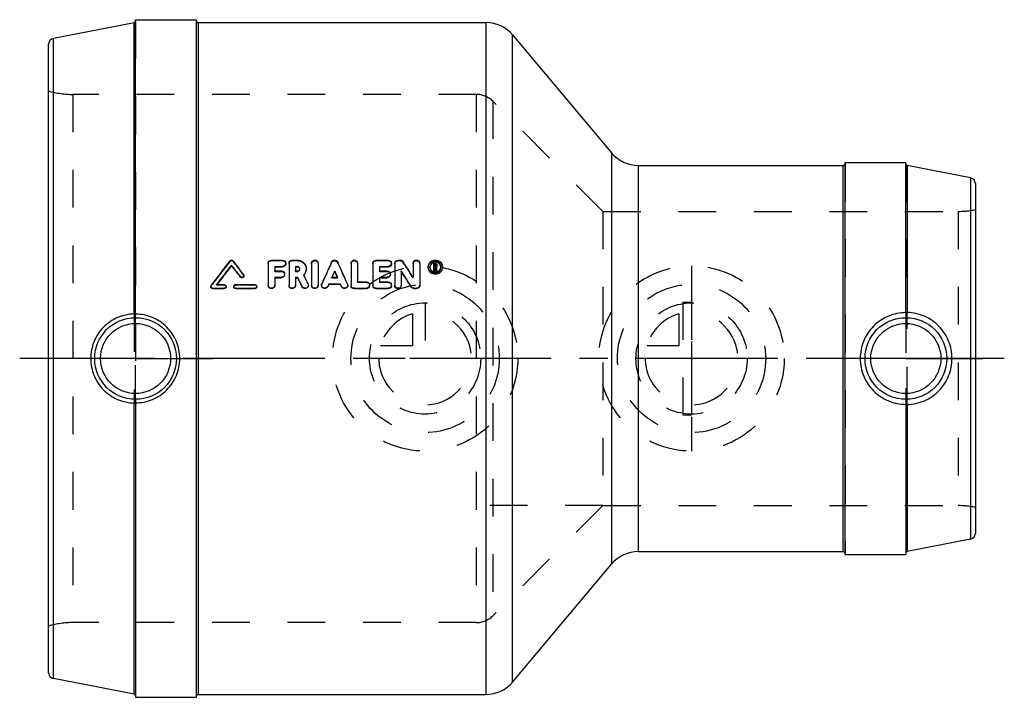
# Model space of a CAD drawing. Header units: millimetres. Extents: x 415 to 585, y 442 to 558.
import ezdxf

# ---------------------------------------------------------------- set-up
doc = ezdxf.new("R2010")
doc.units = ezdxf.units.MM
doc.header["$LTSCALE"] = 65.185185
doc.linetypes.add('CENTER', pattern=[0.6, 0.375, -0.075, 0.075, -0.075])
doc.linetypes.add('HIDDEN', pattern=[0.2, 0.1, -0.1])
for name, color, linetype in [('ACHSEN_S', 7, 'CONTINUOUS'), ('KOERPER', 7, 'CONTINUOUS'), ('KONST.EL_MIT_GEO', 7, 'CONTINUOUS'), ('KURVEN', 7, 'CONTINUOUS')]:
    doc.layers.add(name, color=color, linetype=linetype)

msp = doc.modelspace()

# ---------------------------------------------------------------- linework, layer by layer
at = {"layer": 'ACHSEN_S', "color": 2, "linetype": 'CENTER'}
msp.add_line((585, 500), (415, 500), dxfattribs=at)
at = {"layer": 'KOERPER', "color": 7, "linetype": 'Continuous'}
for p, q in [((434.76, 507.69), (434.76, 557.95)), ((435, 507.66), (435, 558.5)), ((435, 558.5), (445.5, 558.5)), ((445.5, 441.5), (445.5, 558.5)), ((445.8, 558), (495.52, 558)), ((500.11, 555.86), (517.2, 535.49)), ((557.5, 533.85), (568, 533.85)), ((557.5, 466.15), (557.5, 533.85)), ((568, 507.92), (568, 533.85)), ((521.8, 533.35), (557.2, 533.35)), ((568.24, 533.3), (568.24, 507.94)), ((434.76, 442.05), (434.76, 492.31)), ((435, 492.34), (435, 441.5)), ((568, 492.08), (568, 466.15)), ((568.24, 492.06), (568.24, 466.7)), ((521.8, 466.65), (557.2, 466.65)), ((557.5, 466.15), (568, 466.15)), ((500.11, 444.14), (517.2, 464.51)), ((445.8, 442), (495.52, 442)), ((435, 441.5), (445.5, 441.5))]:
    msp.add_line(p, q, dxfattribs=at)
at = {"layer": 'KOERPER', "color": 8, "linetype": 'HIDDEN'}
for p, q in [((434.76, 507.69), (434.76, 492.31)), ((435, 492.34), (435, 507.66)), ((568, 507.92), (568, 492.08)), ((568.24, 492.06), (568.24, 507.94))]:
    msp.add_line(p, q, dxfattribs=at)
at = {"layer": 'KOERPER', "color": 2, "linetype": 'CENTER'}
for p, q in [((435, 500), (421.69, 500)), ((435, 500), (448.31, 500)), ((568, 500), (554.69, 500)), ((568, 500), (581.31, 500))]:
    msp.add_line(p, q, dxfattribs=at)
at = {"layer": 'KOERPER', "color": 7, "linetype": 'Continuous'}
for points, knots in [([(434.76, 507.69), (433.78, 507.66), (431.81, 507.24), (429.32, 505.52), (427.65, 502.99), (427.26, 500.99), (427.26, 500)], [0, 0, 0, 0, 0.247921, 0.497884, 0.748812, 1, 1, 1, 1]), ([(435, 507.67), (435, 507.68), (434.99, 507.68), (434.97, 507.68), (434.92, 507.68), (434.85, 507.69), (434.79, 507.69), (434.76, 507.69)], [0, 0, 0, 0, 0.021121, 0.075484, 0.282844, 0.603059, 1, 1, 1, 1]), ([(442.63, 500), (442.63, 501), (442.24, 503.01), (440.54, 505.55), (438.01, 507.26), (436, 507.66), (435, 507.66)], [0, 0, 0, 0, 0.250188, 0.500022, 0.749844, 1, 1, 1, 1]), ([(568, 507.92), (566.97, 507.92), (564.9, 507.5), (562.28, 505.73), (560.54, 503.1), (560.13, 501.03), (560.13, 500)], [0, 0, 0, 0, 0.250519, 0.499936, 0.749405, 1, 1, 1, 1]), ([(568.24, 507.94), (568.21, 507.94), (568.15, 507.94), (568.07, 507.94), (568.03, 507.93), (568, 507.94), (568, 507.93)], [0, 0, 0, 0, 0.401589, 0.721822, 0.926694, 1, 1, 1, 1]), ([(575.97, 500), (575.97, 501.02), (575.58, 503.08), (573.86, 505.7), (571.29, 507.48), (569.25, 507.92), (568.24, 507.94)], [0, 0, 0, 0, 0.250754, 0.501497, 0.751892, 1, 1, 1, 1]), ([(427.26, 500), (427.26, 499.01), (427.65, 497.01), (429.32, 494.48), (431.81, 492.76), (433.78, 492.34), (434.76, 492.31)], [0, 0, 0, 0, 0.251185, 0.502118, 0.752083, 1, 1, 1, 1]), ([(435, 492.34), (436, 492.34), (438.01, 492.74), (440.54, 494.45), (442.24, 496.99), (442.63, 499), (442.63, 500)], [0, 0, 0, 0, 0.250155, 0.499978, 0.749812, 1, 1, 1, 1]), ([(560.13, 500), (560.13, 498.97), (560.54, 496.9), (562.28, 494.27), (564.9, 492.5), (566.97, 492.08), (568, 492.08)], [0, 0, 0, 0, 0.250594, 0.500065, 0.74948, 1, 1, 1, 1]), ([(568.24, 492.06), (569.25, 492.08), (571.29, 492.52), (573.86, 494.3), (575.58, 496.92), (575.97, 498.98), (575.97, 500)], [0, 0, 0, 0, 0.248114, 0.498505, 0.749242, 1, 1, 1, 1]), ([(434.76, 492.31), (434.79, 492.31), (434.85, 492.31), (434.92, 492.32), (434.97, 492.32), (434.99, 492.32), (435, 492.32), (435, 492.33)], [0, 0, 0, 0, 0.396938, 0.717148, 0.924505, 0.978873, 1, 1, 1, 1]), ([(568, 492.07), (568, 492.06), (568.03, 492.07), (568.07, 492.06), (568.15, 492.06), (568.21, 492.06), (568.24, 492.06)], [0, 0, 0, 0, 0.073301, 0.278159, 0.5984, 1, 1, 1, 1])]:
    msp.add_open_spline(points, degree=3, knots=knots, dxfattribs=at)
at = {"layer": 'KONST.EL_MIT_GEO', "color": 7, "linetype": 'Continuous'}
for p, q in [((434.76, 557.95), (420.81, 555.24)), ((445.8, 558), (445.8, 442)), ((495.52, 442), (495.52, 558)), ((420, 445.74), (420, 554.26)), ((420.81, 444.76), (420.81, 555.24)), ((500.11, 444.14), (500.11, 555.86)), ((517.2, 535.49), (517.2, 464.51)), ((521.8, 533.35), (521.8, 466.65)), ((557.2, 466.65), (557.2, 533.35)), ((579.19, 531.17), (568.24, 533.3)), ((579.19, 531.17), (579.19, 468.83)), ((580, 530.19), (580, 469.81)), ((458.48, 516.99), (460.36, 516.99)), ((462.06, 516.99), (462.94, 516.99)), ((476.55, 516.99), (478.63, 516.99)), ((480.32, 516.99), (480.7, 516.99)), ((451.58, 516.06), (451.58, 516.14)), ((457.91, 516.45), (457.91, 512.68)), ((459.04, 515.9), (459.04, 515.12)), ((459.04, 515.9), (460.36, 515.9)), ((459.04, 515.82), (460.36, 515.82)), ((459.04, 515.12), (460.18, 515.12)), ((460.36, 515.82), (460.36, 515.9)), ((461.5, 516.45), (461.5, 512.68)), ((462.63, 515.9), (462.63, 515.12)), ((462.63, 515.9), (462.94, 515.9)), ((462.63, 515.82), (462.94, 515.82)), ((462.63, 515.12), (462.94, 515.12)), ((462.94, 515.82), (462.94, 515.9)), ((465.41, 516.45), (465.41, 512.68)), ((466.54, 516.45), (466.54, 512.68)), ((472.21, 516.45), (472.21, 512.68)), ((473.34, 516.45), (473.34, 513.23)), ((475.98, 516.45), (475.98, 512.68)), ((477.11, 515.9), (477.11, 515.12)), ((477.11, 515.9), (478.62, 515.9)), ((477.11, 515.82), (478.62, 515.82)), ((477.11, 515.12), (478.44, 515.12)), ((478.62, 515.82), (478.62, 515.9)), ((479.76, 516.45), (479.76, 512.68)), ((480.89, 515.12), (480.89, 512.68)), ((482.93, 516.45), (482.93, 514.02)), ((484.06, 516.45), (484.06, 512.68)), ((486.49, 515.09), (486.49, 516.44)), ((486.49, 516.44), (486.77, 516.44)), ((486.49, 515.16), (486.68, 515.16)), ((486.66, 516.26), (486.66, 515.88)), ((486.66, 516.26), (486.77, 516.26)), ((486.66, 516.18), (486.77, 516.18)), ((486.66, 515.88), (486.77, 515.88)), ((486.68, 515.09), (486.68, 515.7)), ((486.68, 515.7), (486.74, 515.7)), ((486.68, 515.62), (486.74, 515.62)), ((486.74, 515.7), (486.78, 515.52)), ((486.74, 515.62), (486.76, 515.5)), ((486.76, 515.5), (486.79, 515.38)), ((486.77, 516.18), (486.77, 516.26)), ((486.78, 515.52), (486.8, 515.4)), ((486.79, 515.38), (486.8, 515.32)), ((486.8, 515.4), (486.82, 515.34)), ((486.8, 515.32), (486.83, 515.2)), ((486.82, 515.34), (486.84, 515.22)), ((486.83, 515.2), (486.84, 515.14)), ((486.84, 515.22), (486.86, 515.16)), ((486.86, 515.09), (486.86, 515.16)), ((486.86, 515.16), (487.05, 515.16)), ((486.87, 516.17), (486.87, 515.98)), ((486.92, 515.74), (486.96, 515.55)), ((486.96, 515.55), (486.98, 515.48)), ((486.98, 515.48), (486.99, 515.42)), ((486.99, 515.42), (487.02, 515.29)), ((487.02, 515.29), (487.05, 515.16)), ((487.05, 516.17), (487.05, 515.98)), ((487.05, 515.09), (487.05, 515.16)), ((453.12, 514.06), (453.12, 514.13)), ((459.04, 514.02), (459.04, 512.68)), ((459.04, 514.02), (460.17, 514.02)), ((459.04, 513.94), (460.17, 513.94)), ((460.17, 513.94), (460.17, 514.02)), ((462.63, 514.02), (462.63, 512.68)), ((462.63, 514.02), (463.01, 514.02)), ((462.63, 513.94), (463.01, 513.94)), ((463.01, 513.94), (463.01, 514.02)), ((464.04, 514.47), (464.13, 514.3)), ((468.89, 514.02), (469.86, 514.02)), ((469.38, 515), (469.38, 515.08)), ((477.11, 514.02), (477.11, 513.23)), ((477.11, 514.02), (478.44, 514.02)), ((477.11, 513.94), (478.44, 513.94)), ((478.44, 513.94), (478.44, 514.02)), ((486.49, 515.09), (486.68, 515.09)), ((486.86, 515.09), (487.05, 515.09)), ((448.33, 512.06), (448.33, 512.12)), ((448.33, 512.12), (450.31, 512.12)), ((448.33, 512.06), (450.31, 512.06)), ((448.99, 512.77), (450.31, 512.77)), ((450.31, 512.06), (450.31, 512.12)), ((452.29, 512.77), (455.59, 512.77)), ((452.29, 512.06), (452.29, 512.12)), ((452.29, 512.12), (455.59, 512.12)), ((452.29, 512.06), (455.59, 512.06)), ((455.59, 512.06), (455.59, 512.12)), ((463.76, 512.38), (463.76, 512.44)), ((468.4, 512.91), (468.19, 512.45)), ((468.4, 512.84), (468.19, 512.39)), ((468.19, 512.39), (468.19, 512.45)), ((468.4, 512.84), (468.4, 512.91)), ((468.4, 512.91), (470.35, 512.91)), ((468.4, 512.84), (470.35, 512.84)), ((470.35, 512.84), (470.35, 512.91)), ((470.35, 512.91), (470.56, 512.45)), ((470.35, 512.84), (470.56, 512.39)), ((470.56, 512.39), (470.56, 512.45)), ((472.78, 512.06), (472.78, 512.12)), ((472.78, 512.12), (474.85, 512.12)), ((472.78, 512.06), (474.85, 512.06)), ((473.34, 513.23), (474.85, 513.23)), ((474.85, 512.06), (474.85, 512.12)), ((476.55, 512.06), (476.55, 512.12)), ((476.55, 512.12), (478.62, 512.12)), ((476.55, 512.06), (478.62, 512.06)), ((477.11, 513.23), (478.63, 513.23)), ((478.62, 512.06), (478.62, 512.12)), ((482.64, 512.32), (482.64, 512.38)), ((483.12, 512.06), (483.12, 512.12)), ((483.12, 512.12), (483.49, 512.12)), ((483.12, 512.06), (483.49, 512.06)), ((483.49, 512.06), (483.49, 512.12)), ((579.19, 468.83), (568.24, 466.7)), ((434.76, 442.05), (420.81, 444.76))]:
    msp.add_line(p, q, dxfattribs=at)
at = {"layer": 'KONST.EL_MIT_GEO', "color": 8, "linetype": 'HIDDEN'}
for p, q in [((435, 558.25), (435, 442.22)), ((445.5, 441.7), (445.5, 558.3)), ((424.2, 545.6), (424.2, 454.4)), ((493.84, 545.6), (424.2, 545.6)), ((493.84, 545.6), (493.84, 454.4)), ((496.67, 544.43), (496.67, 455.57)), ((515.7, 525.4), (496.67, 544.43)), ((557.5, 533.65), (557.5, 466.35)), ((568, 533.59), (568, 466.79)), ((515.7, 525.4), (515.7, 474.6)), ((515.7, 525.4), (577.02, 525.4)), ((577.02, 525.4), (577.02, 474.6)), ((451.31, 516.78), (451.31, 516.86)), ((451.84, 516.78), (451.84, 516.86)), ((458.48, 516.9), (458.48, 516.99)), ((458.48, 516.9), (460.36, 516.9)), ((460.36, 516.9), (460.36, 516.99)), ((462.06, 516.9), (462.06, 516.99)), ((462.06, 516.9), (462.94, 516.9)), ((462.94, 516.9), (462.94, 516.99)), ((476.55, 516.9), (476.55, 516.99)), ((476.55, 516.9), (478.62, 516.9)), ((478.62, 516.9), (478.63, 516.99)), ((480.32, 516.9), (480.32, 516.99)), ((480.32, 516.9), (480.7, 516.9)), ((480.7, 516.9), (480.7, 516.99)), ((459.04, 515.04), (459.04, 515.12)), ((460.17, 515.04), (460.18, 515.12)), ((460.93, 516.36), (460.93, 516.45)), ((462.63, 515.04), (462.63, 515.12)), ((462.94, 515.04), (462.94, 515.12)), ((463.34, 515.43), (463.34, 515.51)), ((464.47, 515.43), (464.47, 515.51)), ((468.86, 516.58), (468.86, 516.67)), ((469.89, 516.58), (469.89, 516.67)), ((477.11, 515.04), (477.11, 515.12)), ((478.44, 515.04), (478.44, 515.12)), ((479.19, 516.36), (479.19, 516.45)), ((481.18, 516.65), (481.18, 516.74)), ((485.55, 515.72), (485.55, 515.8)), ((485.83, 515.72), (485.83, 515.8)), ((486.49, 516.36), (486.77, 516.36)), ((486.66, 515.8), (486.66, 515.88)), ((486.66, 515.8), (486.77, 515.8)), ((486.74, 515.62), (486.74, 515.7)), ((486.77, 516.36), (486.77, 516.44)), ((486.77, 515.8), (486.77, 515.88)), ((486.84, 515.14), (486.86, 515.09)), ((486.87, 515.9), (486.87, 515.98)), ((486.92, 515.66), (486.92, 515.74)), ((486.92, 515.66), (487.05, 515.09)), ((487.05, 515.9), (487.05, 515.98)), ((487.72, 515.72), (487.72, 515.8)), ((488, 515.72), (488, 515.8)), ((453.65, 514.44), (453.65, 514.52)), ((453.72, 514.25), (453.72, 514.32)), ((459.04, 515.04), (460.17, 515.04)), ((460.74, 514.49), (460.74, 514.57)), ((462.63, 515.04), (462.94, 515.04)), ((464.04, 514.4), (464.04, 514.47)), ((468.89, 513.94), (468.89, 514.02)), ((468.92, 514), (468.89, 513.94)), ((468.89, 513.94), (469.86, 513.94)), ((469.83, 514), (469.86, 513.94)), ((469.86, 513.94), (469.86, 514.02)), ((477.11, 515.04), (478.44, 515.04)), ((479, 514.49), (479, 514.57)), ((482.93, 513.95), (482.93, 514.02)), ((448, 512.44), (448, 512.38)), ((448.07, 512.57), (448.07, 512.64)), ((448.99, 512.7), (448.99, 512.77)), ((449.02, 512.75), (448.99, 512.7)), ((448.99, 512.7), (450.31, 512.7)), ((449.04, 512.77), (449.02, 512.75)), ((450.31, 512.7), (450.31, 512.77)), ((450.64, 512.38), (450.64, 512.45)), ((451.96, 512.45), (451.96, 512.38)), ((452.29, 512.7), (452.29, 512.77)), ((452.29, 512.7), (455.59, 512.7)), ((455.59, 512.7), (455.59, 512.77)), ((455.92, 512.38), (455.92, 512.45)), ((457.91, 512.61), (457.91, 512.68)), ((459.04, 512.61), (459.04, 512.68)), ((461.5, 512.61), (461.5, 512.68)), ((462.63, 512.61), (462.63, 512.68)), ((464.79, 512.85), (464.79, 512.91)), ((464.84, 512.61), (464.84, 512.68)), ((465.41, 512.61), (465.41, 512.68)), ((466.54, 512.61), (466.54, 512.68)), ((467.11, 512.68), (467.11, 512.61)), ((467.16, 512.83), (467.16, 512.9)), ((471.6, 512.83), (471.6, 512.9)), ((471.64, 512.61), (471.64, 512.68)), ((472.21, 512.61), (472.21, 512.68)), ((473.34, 513.16), (473.34, 513.23)), ((473.34, 513.16), (474.85, 513.16)), ((474.85, 513.16), (474.85, 513.23)), ((475.42, 512.61), (475.42, 512.68)), ((475.98, 512.61), (475.98, 512.68)), ((477.11, 513.16), (477.11, 513.23)), ((477.11, 513.16), (478.62, 513.16)), ((478.62, 513.16), (478.63, 513.23)), ((479.19, 512.61), (479.19, 512.68)), ((479.76, 512.61), (479.76, 512.68)), ((480.89, 512.61), (480.89, 512.68)), ((484.06, 512.61), (484.06, 512.68)), ((529.5, 509.75), (531, 509.75)), ((529.5, 509.75), (529.5, 490.25)), ((531, 509.75), (531, 490.25)), ((529.5, 490.25), (531, 490.25)), ((515.7, 474.6), (496.67, 455.57)), ((515.7, 474.6), (577.02, 474.6)), ((493.84, 454.4), (424.2, 454.4))]:
    msp.add_line(p, q, dxfattribs=at)
at = {"layer": 'KONST.EL_MIT_GEO', "color": 7, "linetype": 'Continuous'}
for centre, radius in [((435, 500), 7.05), ((568, 500), 7.05), ((435, 500), 6.05), ((568, 500), 6.05)]:
    msp.add_circle(centre, radius, dxfattribs=at)
for centre, radius, start, end in [((434.7, 558.25), 0.3, 281, 360), ((445.8, 558.3), 0.3, 180, 270), ((495.52, 552), 6, 40, 90), ((421, 554.26), 1, 101, 180), ((521.8, 539.35), 6, 220, 270), ((557.2, 533.65), 0.3, 270, 360), ((568.3, 533.6), 0.3, 180, 259), ((579, 530.19), 1, 360, 79), ((990.44, 99.69), 681.69, 142.26779, 142.71525), ((-83.06, 102.95), 676.35, 37.48184, 37.73274), ((993.22, 98.19), 684.15, 142.34499, 142.70098), ((989.56, 98.79), 680.84, 142.2019, 142.5515), ((-88, 99.79), 681.53, 37.44178, 37.65516), ((-84.51, 100.26), 678.44, 37.58456, 37.79822), ((462.96, 515.51), 0.383, 354.0541, 0.0513), ((1163.52, 200.38), 763.28, 155.51938, 155.82961), ((-224.68, 200.41), 763.19, 24.17031, 24.48059), ((-100.06, 141.71), 690.6, 32.46212, 32.73136), ((-88.78, 148.09), 678.79, 32.62173, 32.89445), ((486.77, 515.98), 0.28, 301.0676, 307.7649), ((486.78, 515.9), 0.274, 307.5609, 320.7823), ((486.77, 515.9), 0.285, 320.8421, 327.062), ((486.78, 516.16), 0.277, 23.3633, 30.9364), ((486.79, 515.98), 0.263, 352.9539, 359.9731), ((486.78, 515.67), 0.96, 62.5445, 67.9534), ((486.86, 515.81), 1.14, 359.9267, 12.6705), ((-221.54, 187.03), 758.64, 25.4001, 25.53174), ((-215.81, 188.02), 753.01, 25.51482, 25.64689), ((-217.57, 188.33), 755.63, 25.43912, 25.55588), ((-95.81, 142.44), 686.59, 32.59613, 32.86595), ((486.77, 515.86), 0.967, 248.4494, 254.2728), ((448.32, 512.45), 0.32, 168.6346, 180.1121), ((452.28, 512.45), 0.32, 166.1574, 180.0486), ((467.66, 512.68), 0.553, 171.3741, 179.7288), ((579, 469.81), 1, 281, 0), ((521.8, 460.65), 6, 90, 140), ((557.2, 466.35), 0.3, 0, 90), ((568.3, 466.4), 0.3, 101, 180), ((421, 445.74), 1, 180, 259), ((495.52, 448), 6, 270, 320), ((434.7, 441.75), 0.3, 0, 79), ((445.8, 441.7), 0.3, 90, 180)]:
    msp.add_arc(centre, radius, start, end, dxfattribs=at)
at = {"layer": 'KONST.EL_MIT_GEO', "color": 8, "linetype": 'HIDDEN'}
for centre, radius, start, end in [((424.2, 560.6), 15, 253.7398, 270), ((493.84, 541.6), 4, 45, 90), ((577.02, 540.4), 15, 270, 281.4783), ((986.84, 100.25), 678.45, 142.12464, 142.57271), ((-79.53, 103.47), 673.19, 37.6247, 37.8759), ((460.42, 516.36), 0.514, 352.1359, 359.9949), ((462.98, 515.43), 0.366, 359.9954, 5.8633), ((1157.38, 201.46), 757.21, 155.40773, 155.71903), ((-218.63, 201.46), 757.21, 24.28097, 24.59227), ((478.68, 516.36), 0.514, 352.1359, 359.9949), ((-84.62, 148.8), 674.87, 32.75609, 33.0294), ((486.75, 515.72), 0.92, 177.5502, 180.008), ((486.77, 515.91), 0.296, 301.044, 307.4935), ((486.8, 515.72), 0.915, 359.9925, 2.4845), ((453.4, 514.25), 0.32, 352.3224, 359.9724), ((460.22, 514.49), 0.522, 352.191, 359.9956), ((462.92, 515.52), 1.59, 315.1711, 316.4289), ((-211.28, 189.59), 749.38, 25.55398, 25.68574), ((462.94, 515.5), 1.56, 316.4306, 317.1963), ((478.48, 514.49), 0.522, 352.191, 359.9956), ((450.32, 512.38), 0.323, 346.8775, 359.9918), ((455.6, 512.38), 0.323, 346.8775, 359.9918), ((458.49, 512.61), 0.549, 352.0627, 0.0533), ((462.08, 512.61), 0.549, 352.0627, 0.0533), ((464.29, 512.61), 0.556, 354.2868, 359.9791), ((465.99, 512.61), 0.549, 352.0627, 0.0533), ((471.09, 512.61), 0.556, 353.0059, 359.9787), ((474.89, 512.61), 0.529, 352.2434, 359.9963), ((478.66, 512.61), 0.529, 352.2434, 359.9963), ((480.34, 512.61), 0.549, 352.0627, 0.0533), ((483.51, 512.61), 0.547, 352.3347, 0.0483), ((577.02, 459.6), 15, 78.5217, 90), ((424.2, 439.4), 15, 90, 106.2602), ((493.84, 458.4), 4, 270, 315)]:
    msp.add_arc(centre, radius, start, end, dxfattribs=at)
at = {"layer": 'KONST.EL_MIT_GEO', "color": 7, "linetype": 'Continuous'}
for points, knots in [([(451.31, 516.86), (451.37, 516.94), (451.58, 517.04), (451.78, 516.94), (451.84, 516.86)], [0, 0, 0, 0, 0.500021, 1, 1, 1, 1]), ([(457.91, 516.45), (457.91, 516.59), (458.04, 516.88), (458.33, 516.99), (458.48, 516.99)], [0, 0, 0, 0, 0.492748, 1, 1, 1, 1]), ([(460.36, 516.99), (460.51, 516.99), (460.81, 516.88), (460.93, 516.58), (460.93, 516.45)], [0, 0, 0, 0, 0.50727, 1, 1, 1, 1]), ([(461.5, 516.45), (461.5, 516.59), (461.62, 516.88), (461.92, 516.99), (462.06, 516.99)], [0, 0, 0, 0, 0.492748, 1, 1, 1, 1]), ([(462.94, 516.99), (463.14, 516.99), (463.54, 516.92), (464.05, 516.59), (464.39, 516.09), (464.47, 515.7), (464.47, 515.51)], [0, 0, 0, 0, 0.254595, 0.506219, 0.754166, 1, 1, 1, 1]), ([(465.41, 516.45), (465.41, 516.59), (465.54, 516.88), (465.98, 517.05), (466.41, 516.88), (466.54, 516.59), (466.54, 516.45)], [0, 0, 0, 0, 0.246397, 0.500027, 0.753645, 1, 1, 1, 1]), ([(468.86, 516.67), (468.9, 516.76), (469.05, 516.93), (469.38, 517.02), (469.7, 516.93), (469.85, 516.76), (469.89, 516.67)], [0, 0, 0, 0, 0.247458, 0.500015, 0.752563, 1, 1, 1, 1]), ([(472.21, 516.45), (472.21, 516.59), (472.34, 516.88), (472.78, 517.05), (473.21, 516.88), (473.34, 516.59), (473.34, 516.45)], [0, 0, 0, 0, 0.246397, 0.500027, 0.753645, 1, 1, 1, 1]), ([(475.98, 516.45), (475.98, 516.59), (476.11, 516.88), (476.4, 516.99), (476.55, 516.99)], [0, 0, 0, 0, 0.492748, 1, 1, 1, 1]), ([(478.63, 516.99), (478.77, 516.99), (479.07, 516.88), (479.19, 516.58), (479.19, 516.45)], [0, 0, 0, 0, 0.50727, 1, 1, 1, 1]), ([(479.76, 516.45), (479.76, 516.59), (479.88, 516.88), (480.18, 516.99), (480.32, 516.99)], [0, 0, 0, 0, 0.492748, 1, 1, 1, 1]), ([(480.7, 516.99), (480.79, 516.99), (480.98, 516.95), (481.13, 516.81), (481.18, 516.74)], [0, 0, 0, 0, 0.504358, 1, 1, 1, 1]), ([(482.93, 516.45), (482.93, 516.59), (483.06, 516.88), (483.49, 517.05), (483.93, 516.88), (484.06, 516.59), (484.06, 516.45)], [0, 0, 0, 0, 0.246397, 0.500027, 0.753645, 1, 1, 1, 1]), ([(485.57, 516.06), (485.6, 516.19), (485.71, 516.44), (486.08, 516.85), (486.77, 517.09), (487.47, 516.85), (487.84, 516.44), (487.94, 516.19), (487.97, 516.06)], [0, 0, 0, 0, 0.123786, 0.248845, 0.500001, 0.751157, 0.876219, 1, 1, 1, 1]), ([(460.18, 515.12), (460.32, 515.12), (460.62, 515), (460.74, 514.71), (460.74, 514.57)], [0, 0, 0, 0, 0.505678, 1, 1, 1, 1]), ([(460.93, 516.45), (460.93, 516.31), (460.8, 516.01), (460.51, 515.9), (460.36, 515.9)], [0, 0, 0, 0, 0.49299, 1, 1, 1, 1]), ([(460.93, 516.29), (460.91, 516.16), (460.77, 515.91), (460.5, 515.82), (460.36, 515.82)], [0, 0, 0, 0, 0.493695, 1, 1, 1, 1]), ([(463.34, 515.51), (463.34, 515.61), (463.25, 515.82), (463.04, 515.9), (462.94, 515.9)], [0, 0, 0, 0, 0.493375, 1, 1, 1, 1]), ([(463.26, 515.66), (463.2, 515.73), (463.09, 515.8), (462.97, 515.82), (462.94, 515.82)], [0, 0, 0, 0, 0.739782, 1, 1, 1, 1]), ([(462.94, 515.12), (463.04, 515.12), (463.23, 515.19), (463.33, 515.38), (463.34, 515.47)], [0, 0, 0, 0, 0.506101, 1, 1, 1, 1]), ([(464.47, 515.51), (464.47, 515.32), (464.4, 514.93), (464.18, 514.61), (464.04, 514.47)], [0, 0, 0, 0, 0.49717, 1, 1, 1, 1]), ([(464.47, 515.43), (464.47, 515.25), (464.4, 514.89), (464.21, 514.57), (464.08, 514.44)], [0, 0, 0, 0, 0.49729, 1, 1, 1, 1]), ([(478.44, 515.12), (478.58, 515.12), (478.88, 515), (479, 514.71), (479, 514.57)], [0, 0, 0, 0, 0.505678, 1, 1, 1, 1]), ([(479.19, 516.45), (479.19, 516.31), (479.07, 516.01), (478.77, 515.9), (478.62, 515.9)], [0, 0, 0, 0, 0.49299, 1, 1, 1, 1]), ([(479.19, 516.29), (479.17, 516.16), (479.03, 515.91), (478.76, 515.82), (478.62, 515.82)], [0, 0, 0, 0, 0.493695, 1, 1, 1, 1]), ([(488, 515.8), (488, 515.65), (487.94, 515.34), (487.66, 514.94), (487.25, 514.67), (486.77, 514.58), (486.29, 514.67), (485.88, 514.94), (485.61, 515.34), (485.54, 515.65), (485.55, 515.8)], [0, 0, 0, 0, 0.122818, 0.247001, 0.37294, 0.500002, 0.627064, 0.752997, 0.877181, 1, 1, 1, 1]), ([(487.97, 515.47), (487.91, 515.21), (487.59, 514.72), (486.77, 514.45), (485.95, 514.72), (485.63, 515.21), (485.57, 515.47)], [0, 0, 0, 0, 0.247321, 0.500066, 0.752817, 1, 1, 1, 1]), ([(487.72, 515.8), (487.72, 515.92), (487.67, 516.16), (487.39, 516.57), (486.77, 516.82), (486.16, 516.57), (485.88, 516.16), (485.83, 515.92), (485.83, 515.8)], [0, 0, 0, 0, 0.124, 0.249149, 0.500038, 0.750896, 0.876006, 1, 1, 1, 1]), ([(486.4, 516.56), (486.3, 516.52), (486.12, 516.4), (485.98, 516.23), (485.93, 516.14)], [0, 0, 0, 0, 0.503251, 1, 1, 1, 1]), ([(485.93, 515.39), (485.98, 515.29), (486.12, 515.12), (486.31, 515), (486.42, 514.96)], [0, 0, 0, 0, 0.496768, 1, 1, 1, 1]), ([(487.14, 516.56), (487.02, 516.61), (486.77, 516.66), (486.52, 516.61), (486.4, 516.56)], [0, 0, 0, 0, 0.500954, 1, 1, 1, 1]), ([(486.87, 516.17), (486.87, 516.19), (486.84, 516.24), (486.79, 516.26), (486.77, 516.26)], [0, 0, 0, 0, 0.493144, 1, 1, 1, 1]), ([(487.15, 514.97), (487.2, 514.99), (487.39, 515.09), (487.54, 515.25), (487.62, 515.4)], [0, 0, 0, 0, 0.254312, 1, 1, 1, 1]), ([(453.72, 514.32), (453.72, 514.26), (453.67, 514.12), (453.5, 514), (453.28, 514), (453.16, 514.08), (453.12, 514.13)], [0, 0, 0, 0, 0.24616, 0.496497, 0.749308, 1, 1, 1, 1]), ([(453.71, 514.21), (453.71, 514.15), (453.65, 514.02), (453.47, 513.92), (453.27, 513.93), (453.16, 514.01), (453.12, 514.06)], [0, 0, 0, 0, 0.246724, 0.497522, 0.750733, 1, 1, 1, 1]), ([(460.74, 514.57), (460.74, 514.43), (460.62, 514.13), (460.32, 514.02), (460.17, 514.02)], [0, 0, 0, 0, 0.494561, 1, 1, 1, 1]), ([(460.74, 514.42), (460.72, 514.29), (460.58, 514.04), (460.31, 513.94), (460.17, 513.94)], [0, 0, 0, 0, 0.494671, 1, 1, 1, 1]), ([(479, 514.57), (479, 514.43), (478.88, 514.13), (478.58, 514.02), (478.44, 514.02)], [0, 0, 0, 0, 0.494561, 1, 1, 1, 1]), ([(479, 514.42), (478.98, 514.29), (478.84, 514.04), (478.57, 513.94), (478.44, 513.94)], [0, 0, 0, 0, 0.494671, 1, 1, 1, 1]), ([(448.33, 512.12), (448.25, 512.12), (448.07, 512.19), (448, 512.36), (448, 512.44)], [0, 0, 0, 0, 0.504186, 1, 1, 1, 1]), ([(448.33, 512.06), (448.25, 512.06), (448.07, 512.13), (448, 512.3), (448, 512.38)], [0, 0, 0, 0, 0.505009, 1, 1, 1, 1]), ([(450.31, 512.77), (450.4, 512.77), (450.57, 512.7), (450.64, 512.53), (450.64, 512.45)], [0, 0, 0, 0, 0.504287, 1, 1, 1, 1]), ([(450.64, 512.45), (450.64, 512.36), (450.57, 512.19), (450.4, 512.12), (450.31, 512.12)], [0, 0, 0, 0, 0.495872, 1, 1, 1, 1]), ([(450.63, 512.31), (450.62, 512.24), (450.53, 512.11), (450.38, 512.06), (450.31, 512.06)], [0, 0, 0, 0, 0.496844, 1, 1, 1, 1]), ([(452.29, 512.12), (452.21, 512.12), (452.03, 512.19), (451.96, 512.36), (451.96, 512.45)], [0, 0, 0, 0, 0.504177, 1, 1, 1, 1]), ([(452.29, 512.06), (452.21, 512.06), (452.03, 512.13), (451.96, 512.3), (451.96, 512.38)], [0, 0, 0, 0, 0.50416, 1, 1, 1, 1]), ([(451.97, 512.52), (451.99, 512.59), (452.07, 512.72), (452.22, 512.77), (452.29, 512.77)], [0, 0, 0, 0, 0.49627, 1, 1, 1, 1]), ([(455.59, 512.77), (455.68, 512.77), (455.85, 512.7), (455.92, 512.53), (455.92, 512.45)], [0, 0, 0, 0, 0.504287, 1, 1, 1, 1]), ([(455.92, 512.45), (455.92, 512.36), (455.85, 512.19), (455.68, 512.12), (455.59, 512.12)], [0, 0, 0, 0, 0.495872, 1, 1, 1, 1]), ([(455.92, 512.31), (455.9, 512.24), (455.81, 512.11), (455.67, 512.06), (455.59, 512.06)], [0, 0, 0, 0, 0.496844, 1, 1, 1, 1]), ([(459.04, 512.68), (459.04, 512.53), (458.92, 512.24), (458.48, 512.06), (458.04, 512.24), (457.91, 512.54), (457.91, 512.68)], [0, 0, 0, 0, 0.24799, 0.500019, 0.752045, 1, 1, 1, 1]), ([(459.04, 512.54), (459.02, 512.4), (458.87, 512.14), (458.44, 512.01), (458.03, 512.19), (457.91, 512.48), (457.91, 512.61)], [0, 0, 0, 0, 0.247507, 0.499673, 0.751645, 1, 1, 1, 1]), ([(462.63, 512.68), (462.63, 512.53), (462.5, 512.24), (462.06, 512.06), (461.62, 512.24), (461.49, 512.54), (461.5, 512.68)], [0, 0, 0, 0, 0.24799, 0.500019, 0.752045, 1, 1, 1, 1]), ([(462.62, 512.54), (462.6, 512.4), (462.45, 512.14), (462.02, 512.01), (461.61, 512.19), (461.5, 512.48), (461.5, 512.61)], [0, 0, 0, 0, 0.247507, 0.499673, 0.751645, 1, 1, 1, 1]), ([(464.84, 512.68), (464.84, 512.56), (464.75, 512.3), (464.41, 512.09), (464.01, 512.14), (463.82, 512.33), (463.76, 512.44)], [0, 0, 0, 0, 0.247223, 0.498, 0.75032, 1, 1, 1, 1]), ([(464.84, 512.56), (464.83, 512.44), (464.72, 512.2), (464.38, 512.03), (464, 512.08), (463.82, 512.27), (463.76, 512.38)], [0, 0, 0, 0, 0.24733, 0.497969, 0.750142, 1, 1, 1, 1]), ([(466.54, 512.68), (466.54, 512.53), (466.42, 512.24), (465.97, 512.06), (465.53, 512.24), (465.41, 512.54), (465.41, 512.68)], [0, 0, 0, 0, 0.24799, 0.500019, 0.752045, 1, 1, 1, 1]), ([(466.54, 512.54), (466.52, 512.4), (466.36, 512.14), (465.93, 512.01), (465.52, 512.19), (465.41, 512.48), (465.41, 512.61)], [0, 0, 0, 0, 0.247507, 0.499673, 0.751645, 1, 1, 1, 1]), ([(468.19, 512.45), (468.14, 512.34), (467.95, 512.14), (467.55, 512.09), (467.2, 512.3), (467.11, 512.56), (467.11, 512.68)], [0, 0, 0, 0, 0.249615, 0.501974, 0.75282, 1, 1, 1, 1]), ([(468.19, 512.39), (468.14, 512.28), (467.95, 512.08), (467.55, 512.03), (467.2, 512.23), (467.11, 512.49), (467.11, 512.61)], [0, 0, 0, 0, 0.249313, 0.501701, 0.75264, 1, 1, 1, 1]), ([(471.64, 512.68), (471.64, 512.55), (471.55, 512.3), (471.2, 512.09), (470.8, 512.14), (470.61, 512.34), (470.56, 512.45)], [0, 0, 0, 0, 0.247258, 0.498095, 0.750418, 1, 1, 1, 1]), ([(471.64, 512.55), (471.62, 512.43), (471.51, 512.2), (471.17, 512.03), (470.79, 512.09), (470.61, 512.28), (470.56, 512.39)], [0, 0, 0, 0, 0.247426, 0.498156, 0.75028, 1, 1, 1, 1]), ([(472.78, 512.12), (472.63, 512.12), (472.33, 512.24), (472.21, 512.54), (472.21, 512.68)], [0, 0, 0, 0, 0.504073, 1, 1, 1, 1]), ([(472.78, 512.06), (472.63, 512.06), (472.33, 512.17), (472.21, 512.47), (472.21, 512.61)], [0, 0, 0, 0, 0.50343, 1, 1, 1, 1]), ([(474.85, 513.23), (475, 513.23), (475.29, 513.12), (475.42, 512.82), (475.42, 512.68)], [0, 0, 0, 0, 0.504271, 1, 1, 1, 1]), ([(475.42, 512.68), (475.42, 512.54), (475.29, 512.24), (475, 512.12), (474.85, 512.12)], [0, 0, 0, 0, 0.495946, 1, 1, 1, 1]), ([(475.41, 512.54), (475.39, 512.41), (475.26, 512.16), (474.98, 512.06), (474.85, 512.06)], [0, 0, 0, 0, 0.495753, 1, 1, 1, 1]), ([(476.55, 512.12), (476.4, 512.12), (476.11, 512.24), (475.98, 512.54), (475.98, 512.68)], [0, 0, 0, 0, 0.504073, 1, 1, 1, 1]), ([(476.55, 512.06), (476.41, 512.06), (476.11, 512.17), (475.98, 512.47), (475.98, 512.61)], [0, 0, 0, 0, 0.50343, 1, 1, 1, 1]), ([(479.19, 512.68), (479.19, 512.54), (479.07, 512.24), (478.77, 512.12), (478.62, 512.12)], [0, 0, 0, 0, 0.495946, 1, 1, 1, 1]), ([(479.19, 512.54), (479.17, 512.41), (479.03, 512.16), (478.76, 512.06), (478.62, 512.06)], [0, 0, 0, 0, 0.495753, 1, 1, 1, 1]), ([(478.63, 513.23), (478.77, 513.23), (479.07, 513.12), (479.19, 512.82), (479.19, 512.68)], [0, 0, 0, 0, 0.504271, 1, 1, 1, 1]), ([(480.89, 512.68), (480.89, 512.53), (480.76, 512.24), (480.32, 512.06), (479.88, 512.24), (479.76, 512.54), (479.76, 512.68)], [0, 0, 0, 0, 0.24799, 0.500019, 0.752045, 1, 1, 1, 1]), ([(480.88, 512.54), (480.86, 512.4), (480.71, 512.14), (480.28, 512.01), (479.87, 512.19), (479.76, 512.48), (479.76, 512.61)], [0, 0, 0, 0, 0.247507, 0.499673, 0.751645, 1, 1, 1, 1]), ([(483.12, 512.12), (483.02, 512.12), (482.83, 512.17), (482.69, 512.3), (482.64, 512.38)], [0, 0, 0, 0, 0.5023, 1, 1, 1, 1]), ([(483.12, 512.06), (483.02, 512.06), (482.83, 512.11), (482.69, 512.24), (482.64, 512.32)], [0, 0, 0, 0, 0.498174, 1, 1, 1, 1]), ([(484.06, 512.68), (484.06, 512.54), (483.94, 512.24), (483.64, 512.12), (483.49, 512.12)], [0, 0, 0, 0, 0.495943, 1, 1, 1, 1]), ([(484.06, 512.54), (484.04, 512.41), (483.9, 512.16), (483.63, 512.06), (483.49, 512.06)], [0, 0, 0, 0, 0.494537, 1, 1, 1, 1])]:
    msp.add_open_spline(points, degree=3, knots=knots, dxfattribs=at)
at = {"layer": 'KONST.EL_MIT_GEO', "color": 8, "linetype": 'HIDDEN'}
for points, knots in [([(451.31, 516.78), (451.37, 516.85), (451.58, 516.96), (451.78, 516.85), (451.84, 516.78)], [0, 0, 0, 0, 0.500898, 1, 1, 1, 1]), ([(457.91, 516.36), (457.91, 516.5), (458.04, 516.79), (458.33, 516.9), (458.48, 516.9)], [0, 0, 0, 0, 0.492744, 1, 1, 1, 1]), ([(460.36, 516.9), (460.51, 516.9), (460.8, 516.79), (460.93, 516.5), (460.93, 516.36)], [0, 0, 0, 0, 0.506551, 1, 1, 1, 1]), ([(461.5, 516.36), (461.5, 516.5), (461.62, 516.79), (461.92, 516.9), (462.06, 516.9)], [0, 0, 0, 0, 0.492744, 1, 1, 1, 1]), ([(462.94, 516.9), (463.14, 516.9), (463.54, 516.83), (464.05, 516.5), (464.39, 516.01), (464.47, 515.62), (464.47, 515.43)], [0, 0, 0, 0, 0.255967, 0.505518, 0.754829, 1, 1, 1, 1]), ([(465.41, 516.36), (465.41, 516.5), (465.54, 516.79), (465.97, 516.96), (466.41, 516.79), (466.54, 516.5), (466.54, 516.36)], [0, 0, 0, 0, 0.246577, 0.49962, 0.75284, 1, 1, 1, 1]), ([(468.86, 516.58), (468.9, 516.68), (469.05, 516.84), (469.37, 516.93), (469.7, 516.85), (469.85, 516.68), (469.89, 516.58)], [0, 0, 0, 0, 0.247511, 0.499487, 0.752169, 1, 1, 1, 1]), ([(472.21, 516.36), (472.21, 516.5), (472.34, 516.79), (472.77, 516.96), (473.21, 516.79), (473.34, 516.5), (473.34, 516.36)], [0, 0, 0, 0, 0.246577, 0.49962, 0.75284, 1, 1, 1, 1]), ([(475.98, 516.36), (475.98, 516.5), (476.11, 516.79), (476.41, 516.9), (476.55, 516.9)], [0, 0, 0, 0, 0.492744, 1, 1, 1, 1]), ([(478.62, 516.9), (478.77, 516.9), (479.06, 516.79), (479.19, 516.5), (479.19, 516.36)], [0, 0, 0, 0, 0.506551, 1, 1, 1, 1]), ([(479.76, 516.36), (479.76, 516.5), (479.88, 516.79), (480.18, 516.9), (480.32, 516.9)], [0, 0, 0, 0, 0.492744, 1, 1, 1, 1]), ([(480.7, 516.9), (480.79, 516.9), (480.98, 516.86), (481.13, 516.73), (481.18, 516.65)], [0, 0, 0, 0, 0.500009, 1, 1, 1, 1]), ([(482.93, 516.36), (482.93, 516.5), (483.06, 516.79), (483.49, 516.96), (483.93, 516.79), (484.06, 516.5), (484.06, 516.36)], [0, 0, 0, 0, 0.246577, 0.49962, 0.75284, 1, 1, 1, 1]), ([(485.55, 515.72), (485.55, 515.88), (485.61, 516.19), (485.97, 516.71), (486.77, 517.03), (487.57, 516.71), (487.93, 516.19), (488, 515.88), (488, 515.72)], [0, 0, 0, 0, 0.123926, 0.249563, 0.500221, 0.750981, 0.876619, 1, 1, 1, 1]), ([(462.94, 515.04), (463.04, 515.04), (463.25, 515.12), (463.34, 515.33), (463.34, 515.43)], [0, 0, 0, 0, 0.505818, 1, 1, 1, 1]), ([(485.83, 515.72), (485.83, 515.61), (485.88, 515.36), (486.16, 514.96), (486.77, 514.71), (487.39, 514.96), (487.67, 515.36), (487.72, 515.6), (487.72, 515.72)], [0, 0, 0, 0, 0.123414, 0.24909, 0.499628, 0.750155, 0.875967, 1, 1, 1, 1]), ([(486.77, 516.36), (486.84, 516.36), (486.99, 516.3), (487.05, 516.15), (487.05, 516.08)], [0, 0, 0, 0, 0.506495, 1, 1, 1, 1]), ([(486.77, 515.8), (486.79, 515.8), (486.84, 515.82), (486.87, 515.87), (486.87, 515.9)], [0, 0, 0, 0, 0.507643, 1, 1, 1, 1]), ([(453.65, 514.44), (453.66, 514.43), (453.7, 514.37), (453.72, 514.3), (453.72, 514.25)], [0, 0, 0, 0, 0.262524, 1, 1, 1, 1]), ([(460.17, 515.04), (460.32, 515.04), (460.62, 514.93), (460.74, 514.63), (460.74, 514.49)], [0, 0, 0, 0, 0.505528, 1, 1, 1, 1]), ([(478.44, 515.04), (478.58, 515.04), (478.88, 514.93), (479, 514.63), (479, 514.49)], [0, 0, 0, 0, 0.505528, 1, 1, 1, 1]), ([(450.31, 512.7), (450.4, 512.7), (450.57, 512.64), (450.64, 512.46), (450.64, 512.38)], [0, 0, 0, 0, 0.504265, 1, 1, 1, 1]), ([(451.96, 512.38), (451.96, 512.46), (452.03, 512.64), (452.21, 512.7), (452.29, 512.7)], [0, 0, 0, 0, 0.49524, 1, 1, 1, 1]), ([(455.59, 512.7), (455.68, 512.7), (455.85, 512.64), (455.92, 512.46), (455.92, 512.38)], [0, 0, 0, 0, 0.504265, 1, 1, 1, 1]), ([(474.85, 513.16), (474.99, 513.16), (475.29, 513.05), (475.42, 512.75), (475.42, 512.61)], [0, 0, 0, 0, 0.50439, 1, 1, 1, 1]), ([(478.62, 513.16), (478.77, 513.16), (479.07, 513.05), (479.19, 512.75), (479.19, 512.61)], [0, 0, 0, 0, 0.50439, 1, 1, 1, 1])]:
    msp.add_open_spline(points, degree=3, knots=knots, dxfattribs=at)
at = {"layer": 'KONST.EL_MIT_GEO', "color": 7, "linetype": 'Continuous'}
for points in [[(463.34, 515.47), (463.33, 515.54), (463.3, 515.61), (463.26, 515.66)], [(485.55, 515.8), (485.54, 515.89), (485.55, 515.97), (485.57, 516.06)], [(485.93, 516.14), (485.87, 516.02), (485.84, 515.89), (485.83, 515.76)], [(485.83, 515.8), (485.83, 515.66), (485.87, 515.52), (485.93, 515.39)], [(486.77, 516.44), (486.82, 516.44), (486.87, 516.43), (486.91, 516.41)], [(486.85, 516.13), (486.83, 516.16), (486.8, 516.18), (486.77, 516.18)], [(486.77, 515.88), (486.78, 515.88), (486.79, 515.88), (486.8, 515.89)], [(486.8, 515.89), (486.84, 515.9), (486.87, 515.94), (486.87, 515.98)], [(486.91, 516.41), (486.95, 516.38), (486.99, 516.35), (487.02, 516.31)], [(487.01, 515.83), (486.99, 515.8), (486.97, 515.78), (486.95, 515.76)], [(487.05, 515.95), (487.05, 515.9), (487.03, 515.86), (487.01, 515.83)], [(487.05, 515.83), (487.04, 515.8), (487.03, 515.77), (487.01, 515.75)], [(487.03, 516.27), (487.05, 516.24), (487.05, 516.2), (487.05, 516.17)], [(487.05, 515.9), (487.05, 515.87), (487.05, 515.85), (487.05, 515.83)], [(487.61, 516.14), (487.53, 516.3), (487.38, 516.44), (487.22, 516.52)], [(487.72, 515.76), (487.71, 515.89), (487.67, 516.02), (487.61, 516.14)], [(487.62, 515.4), (487.68, 515.52), (487.72, 515.66), (487.72, 515.8)], [(453.65, 514.52), (453.69, 514.46), (453.72, 514.39), (453.72, 514.32)], [(469.38, 515.08), (469.21, 514.73), (469.05, 514.37), (468.89, 514.02)], [(469.38, 515), (469.22, 514.67), (469.07, 514.34), (468.92, 514)], [(469.38, 515.08), (469.54, 514.73), (469.7, 514.37), (469.86, 514.02)], [(469.38, 515), (469.53, 514.67), (469.68, 514.34), (469.83, 514)], [(486.51, 514.92), (486.72, 514.87), (486.95, 514.88), (487.15, 514.97)], [(448.01, 512.51), (448.02, 512.56), (448.04, 512.6), (448.07, 512.64)], [(464.79, 512.91), (464.82, 512.84), (464.84, 512.76), (464.84, 512.68)], [(467.11, 512.76), (467.12, 512.81), (467.13, 512.86), (467.16, 512.9)], [(471.6, 512.9), (471.63, 512.83), (471.64, 512.75), (471.64, 512.68)]]:
    msp.add_open_spline(points, degree=3, dxfattribs=at)
at = {"layer": 'KONST.EL_MIT_GEO', "color": 8, "linetype": 'HIDDEN'}
for points in [[(485.57, 515.47), (485.55, 515.55), (485.55, 515.64), (485.55, 515.72)], [(486.87, 516.08), (486.87, 516.1), (486.86, 516.12), (486.85, 516.13)], [(488, 515.72), (488, 515.64), (487.99, 515.55), (487.97, 515.47)], [(448, 512.38), (448, 512.45), (448.02, 512.52), (448.07, 512.57)], [(464.79, 512.85), (464.82, 512.77), (464.84, 512.69), (464.84, 512.61)], [(467.11, 512.61), (467.11, 512.69), (467.12, 512.77), (467.16, 512.83)], [(471.6, 512.83), (471.63, 512.77), (471.64, 512.69), (471.64, 512.61)]]:
    msp.add_open_spline(points, degree=3, dxfattribs=at)
at = {"layer": 'KURVEN', "color": 8, "linetype": 'HIDDEN'}
for p, q in [((531, 516), (531, 484)), ((485, 509.6), (485, 500)), ((482.8, 507.69), (482.8, 502.2)), ((528.8, 507.69), (528.8, 502.2)), ((482.8, 502.2), (477.31, 502.2)), ((528.8, 502.2), (523.31, 502.2)), ((494.6, 500), (477, 500)), ((531, 500), (521.4, 500)), ((515.7, 474.6), (495.5, 474.6))]:
    msp.add_line(p, q, dxfattribs=at)
for centre, radius in [((485, 500), 16), ((531, 500), 16), ((485, 500), 12.8), ((531, 500), 12.8), ((485, 500), 9.6), ((531, 500), 9.6)]:
    msp.add_circle(centre, radius, dxfattribs=at)
for centre, start, end in [((485, 500), 180, 90), ((485, 500), 105.962, 164.038), ((531, 500), 180, 90), ((531, 500), 105.962, 164.038)]:
    msp.add_arc(centre, 8, start, end, dxfattribs=at)

doc.saveas('drawing.dxf')
